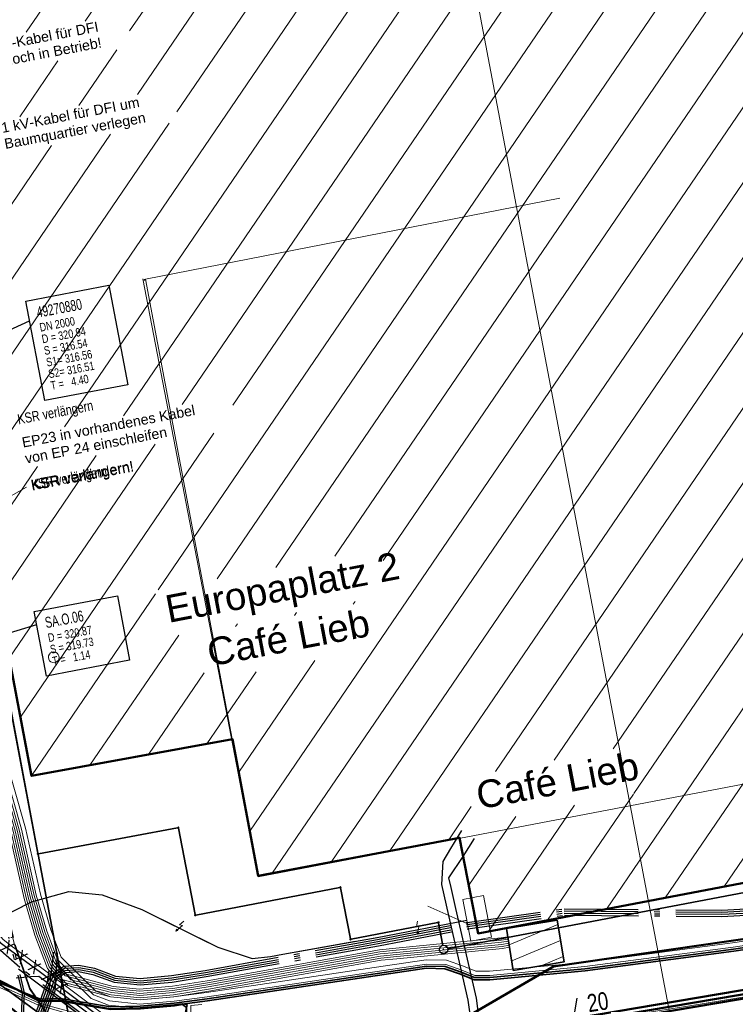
# Model space of a CAD drawing. Extents: x 3503752 to 3504470, y 5375172 to 5375556.
# Tile 70 of 77: x 3504310 to 3504327, y 5375428 to 5375452. Entities that reach past the tile are written whole.
import ezdxf

# ---------------------------------------------------------------- set-up
doc = ezdxf.new("R2010")
doc.units = 0
doc.header["$MEASUREMENT"] = 0
doc.linetypes.add('202', pattern=[2.64, 1.75, -0.38, 0.13, -0.38])
doc.linetypes.add('33', pattern=[12, 4, -8])
for name, color, linetype in [('$_LISY_$_TMP', 7, 'Continuous'), ('1WB_LICHT_KSR', 7, 'Continuous'), ('2WP_TELEKO_WEITE', 7, 'Continuous'), ('4WB_BELEUCHTUNG', 7, 'Continuous'), ('4WB_BESTAND_1_BA', 7, 'Continuous'), ('4WB_G_LEITUNG', 7, 'Continuous'), ('4WB_ST_NS', 7, 'Continuous'), ('4WB_ST_SCHACHT', 7, 'Continuous'), ('4WB_WV__BERGANG', 7, 'Continuous'), ('4WB_WV_LEITUNG', 7, 'Continuous'), ('_4WP_KANCAD-T', 7, 'Continuous'), ('_4WP_LICHT-KSR', 7, 'Continuous'), ('_4WP_STADT_LSA', 7, 'Continuous'), ('_4WP_STADT_PLS', 7, 'Continuous'), ('_4WP_STADT_RESER', 7, 'Continuous'), ('_4WP_SWT-STROM', 7, 'Continuous'), ('_4WP_TELEKOM', 7, 'Continuous'), ('_OST_1__CLIPPING', 7, 'Continuous'), ('K_FLURSTUECKE', 7, 'Continuous'), ('K_GEBAEUDE', 7, 'Continuous'), ('K_GRENZEN', 7, 'Continuous'), ('K_GRENZEN-UNABGE', 7, 'Continuous'), ('K_SCHRAFFUR', 7, 'Continuous'), ('K_TOPOGRAFIE', 7, 'Continuous'), ('PUNKTHOEHENATTDEF', 7, 'Continuous'), ('PUNKTNUMMERNATTDEF', 7, 'Continuous'), ('PUNKTSPEZIFIKATION', 7, 'Continuous'), ('V_FAHRBAHNRAND', 7, 'Continuous'), ('V_GEB_UDE', 7, 'Continuous'), ('WB_HAUSNUMMERN', 7, 'Continuous')]:
    doc.layers.add(name, color=color, linetype=linetype)
doc.styles.add('114', font='TXT', dxfattribs={"width": 0.7, "height": 0.26})
doc.styles.add('115', font='TXT', dxfattribs={"width": 0.8, "height": 0.2})
doc.styles.add('116', font='TXT', dxfattribs={"width": 0.7, "height": 0.26})
doc.styles.add('117', font='TXT', dxfattribs={"width": 0.8, "height": 0.2})
doc.styles.add('325', font='TXT', dxfattribs={"width": 0.8, "height": 0.3})
doc.styles.add('326', font='ARIAL.TTF', dxfattribs={"height": 0.24})
doc.styles.add('387', font='ARIAL.TTF', dxfattribs={"height": 0.24})
doc.styles.add('393', font='TXT', dxfattribs={"width": 0.8, "height": 0.24})
doc.styles.add('425', font='ARIAL.TTF', dxfattribs={"height": 0.24})
doc.styles.add('466', font='ARIAL.TTF', dxfattribs={"height": 0.65})
doc.styles.add('467', font='ARIAL.TTF', dxfattribs={"height": 0.65})
doc.styles.add('526', font='ARIAL.TTF', dxfattribs={"height": 0.24})
doc.styles.add('6', font='TXT', dxfattribs={"width": 0.8, "height": 0.42})

# ---------------------------------------------------------------- blocks, each defined once
blk = doc.blocks.new('_X4')
at = {"color": 7, "linetype": 'Continuous', "lineweight": 13}
for p, q in [((0, 0), (0, 0)), ((1.217, 0.099), (0.063, -0.38)), ((1.28, -0.281), (0.126, -0.76)), ((1.343, -0.661), (0.825, -0.876))]:
    blk.add_line(p, q, dxfattribs=at)
blk = doc.blocks.new('_X17')
at = {"color": 7, "linetype": 'Continuous', "lineweight": 13}
for p, q in [((0, 0), (0, 0)), ((1.217, 0.099), (0.063, -0.38)), ((1.28, -0.281), (0.126, -0.76)), ((1.343, -0.661), (0.825, -0.876))]:
    blk.add_line(p, q, dxfattribs=at)
blk = doc.blocks.new('_X73')
at = {"color": 252, "linetype": 'Continuous', "lineweight": 13}
for p, q in [((7.857, 31.114), (-14.736, -2.019)), ((8.12, 29.725), (-13.346, -1.755)), ((8.383, 28.336), (-12.292, -1.986)), ((8.646, 26.947), (-12.105, -3.486)), ((8.909, 25.557), (-11.173, -3.894)), ((-1.583, 8.394), (-15.925, -12.638)), ((-1.322, 7.002), (-13.83, -11.341)), ((-1.06, 5.612), (-12.44, -11.077)), ((-0.797, 4.222), (-11.05, -10.814)), ((19.396, 3.661), (1.761, -22.202)), ((16.618, 3.136), (-1.022, -22.733)), ((-0.535, 2.832), (-9.85, -10.83)), ((15.229, 2.874), (-0.37, -20.001)), ((13.84, 2.612), (-0.864, -18.952)), ((12.45, 2.35), (-2.255, -19.217)), ((11.061, 2.088), (-3.646, -19.482)), ((9.672, 1.826), (-6.139, -21.362)), ((-0.272, 1.442), (-11.616, -15.194)), ((8.283, 1.563), (-7.528, -21.624)), ((6.894, 1.301), (-8.918, -21.887)), ((5.505, 1.039), (-9.45, -20.893)), ((4.116, 0.777), (-6.299, -14.497)), ((2.727, 0.515), (-7.442, -14.399)), ((1.337, 0.252), (-8.834, -14.664)), ((-0.01, 0.052), (-10.225, -14.929)), ((-12.596, -2.432), (-13.495, -3.75)), ((-13.986, -2.695), (-14.885, -4.013)), ((13.44, -3.299), (0.369, -22.468)), ((-11.356, -4.162), (-16.188, -11.249)), ((-12.746, -4.426), (-16.451, -9.859)), ((-14.136, -4.69), (-16.713, -8.47)), ((-10.3, -11.49), (-14.874, -18.197)), ((-11.69, -11.753), (-15.136, -16.807)), ((-13.081, -12.017), (-15.399, -15.417)), ((-14.471, -12.281), (-15.662, -14.028)), ((-11.679, -15.286), (-14.611, -19.586)), ((-6.959, -15.464), (-7.005, -15.532)), ((-8.35, -15.73), (-8.396, -15.797)), ((-9.741, -15.995), (-9.787, -16.062)), ((-11.132, -16.26), (-13.231, -19.337)), ((-7.912, -16.862), (-9.712, -19.502)), ((-10.532, -17.155), (-11.848, -19.084)), ((-9.303, -17.127), (-10.465, -18.831)), ((-0.381, -20.017), (-2.413, -22.998)), ((-4.214, -20.314), (-4.749, -21.099)), ((-1.772, -20.282), (-3.804, -23.263)), ((-3.163, -20.548), (-4.271, -22.173))]:
    blk.add_line(p, q, dxfattribs=at)
blk = doc.blocks.new('ST_HA_KASTENX3')
at = {"color": 30, "linetype": 'Continuous', "lineweight": 13}
blk.add_lwpolyline([(0, 1), (1, 1), (1, -1), (0, -1), (0, 1)], dxfattribs=at)
blk = doc.blocks.new('PUNKT')
blk.add_point((0, 0))
at = {"layer": 'PUNKTHOEHENATTDEF', "linetype": 'Continuous', "flags": 1}
blk.add_attdef('PUNKTHOEHE', (1, -0.5), '', height=0.8, dxfattribs=at)
at = {"layer": 'PUNKTNUMMERNATTDEF', "linetype": 'Continuous', "flags": 1}
blk.add_attdef('PUNKTNUMMER', (1, 0.5), '', height=0.8, dxfattribs=at)
at = {"layer": 'PUNKTSPEZIFIKATION', "linetype": 'Continuous', "flags": 1}
blk.add_attdef('PUNKTSPEZIFIKATION', (1, -1.5), '', height=0.8, dxfattribs=at)
blk = doc.blocks.new('FS_UEBERGANG')
at = {"color": 4, "linetype": 'Continuous', "lineweight": 18}
blk.add_line((-0.577329, -1), (0.577329, 1), dxfattribs=at)
blk = doc.blocks.new('10032')
at = {"color": 1, "linetype": 'Continuous', "lineweight": 25}
for p, q in [((3.0616, 0.631587), (2.928989, 0.227833)), ((2.928989, 0.227833), (3.10196, 0.268208)), ((3.10196, 0.268208), (2.957818, -0.279744)), ((2.957818, -0.279744), (2.917457, -0.106706)), ((2.917457, -0.106706), (3.073132, -0.129778)), ((3.073132, -0.129778), (2.957818, -0.279744))]:
    blk.add_line(p, q, dxfattribs=at)
at = {"color": 1, "linetype": 'Continuous', "style": '6', "width": 0.8}
blk.add_text('20', height=0.42, dxfattribs=at).set_placement((3.286721, 0.25645))
blk = doc.blocks.new('951')
at = {"color": 3, "linetype": 'Continuous', "lineweight": 18}
for p, q in [((5.13368, 0.444375), (4.732639, -0.518491)), ((5.053472, 0.9793), (4.792795, 0.344076)), ((4.792795, 0.344076), (5.13368, 0.444375)), ((4.732639, -0.518491), (4.715929, -0.2527)), ((4.715929, -0.2527), (4.943186, -0.339625)), ((4.943186, -0.339625), (4.732639, -0.518491))]:
    blk.add_line(p, q, dxfattribs=at)
blk = doc.blocks.new('10-VERMARKT')
at = {"color": 252, "linetype": 'Continuous', "lineweight": 25}
blk.add_circle((0, 0), 0.5, dxfattribs=at)
blk = doc.blocks.new('10-UNVERMARKT')
at = {"color": 255, "linetype": '33', "lineweight": 13}
blk.add_circle((0, 0), 0.0789, dxfattribs=at)
at = {"color": 252, "linetype": 'Continuous', "lineweight": 25}
blk.add_circle((0, 0), 0.0325, dxfattribs=at)

msp = doc.modelspace()

# ---------------------------------------------------------------- linework, layer by layer
at = {"layer": '1WB_LICHT_KSR', "color": 7, "linetype": 'Continuous', "lineweight": 13}
for points in [[(3504311.883, 5375426.179), (3504312.878, 5375426.487), (3504313.569, 5375426.89), (3504313.603, 5375427.097), (3504313.483, 5375427.897), (3504313.574, 5375428.329), (3504313.605, 5375428.477), (3504313.494, 5375428.497), (3504313.307, 5375428.472), (3504312.501, 5375428.401), (3504311.801, 5375428.382), (3504310.613, 5375428.582), (3504310.128, 5375428.571), (3504309.113, 5375429.076), (3504308.685, 5375429.818), (3504307.644, 5375434.126), (3504307.533, 5375434.583), (3504307.025, 5375436.681), (3504306.796, 5375437.04), (3504306.526, 5375437.773), (3504305.876, 5375440.724), (3504305.33, 5375443.211), (3504305.286, 5375443.413), (3504305.237, 5375443.666)], [(3504313.956, 5375428.483), (3504313.695, 5375428.459), (3504313.693, 5375428.126), (3504313.729, 5375428.032), (3504314.555, 5375423.52), (3504314.643, 5375423.367), (3504314.556, 5375423.317), (3504314.459, 5375423.485), (3504313.632, 5375428.005), (3504313.592, 5375428.108), (3504313.594, 5375428.408), (3504313.497, 5375428.477), (3504313.309, 5375428.452), (3504312.502, 5375428.381), (3504311.8, 5375428.362), (3504310.612, 5375428.562), (3504310.124, 5375428.551), (3504309.099, 5375429.061)]]:
    msp.add_lwpolyline(points, dxfattribs=at)
at = {"layer": '2WP_TELEKO_WEITE', "color": 114, "linetype": 'Continuous', "lineweight": 50}
for p, q in [((3504317.59, 5375427.277), (3504344.755, 5375431.869)), ((3504317.55, 5375427.067), (3504344.789, 5375431.672)), ((3504317.57, 5375427.172), (3504344.772, 5375431.77))]:
    msp.add_line(p, q, dxfattribs=at)
at = {"layer": '4WB_BELEUCHTUNG', "color": 190, "linetype": 'Continuous', "lineweight": 35}
for points in [[(3504314.556, 5375423.317), (3504314.459, 5375423.485), (3504313.632, 5375428.005), (3504313.592, 5375428.108), (3504313.594, 5375428.408), (3504313.497, 5375428.477), (3504313.309, 5375428.452), (3504312.502, 5375428.381), (3504311.8, 5375428.362), (3504310.612, 5375428.562), (3504310.124, 5375428.551), (3504309.099, 5375429.061), (3504308.666, 5375429.811), (3504307.625, 5375434.121), (3504307.514, 5375434.578), (3504307.006, 5375436.673), (3504306.778, 5375437.031), (3504306.507, 5375437.767), (3504305.856, 5375440.72), (3504305.293, 5375443.285), (3504305.266, 5375443.409), (3504305.219, 5375443.663)], [(3504312.878, 5375426.487), (3504313.569, 5375426.89), (3504313.603, 5375427.097), (3504313.483, 5375427.897), (3504313.574, 5375428.329), (3504313.605, 5375428.477), (3504313.494, 5375428.497), (3504313.307, 5375428.472), (3504312.501, 5375428.401), (3504311.801, 5375428.382), (3504310.613, 5375428.582), (3504310.128, 5375428.571), (3504309.113, 5375429.076), (3504308.685, 5375429.818), (3504307.644, 5375434.126), (3504307.533, 5375434.583), (3504307.025, 5375436.681), (3504306.796, 5375437.04), (3504306.526, 5375437.773), (3504305.876, 5375440.724), (3504305.33, 5375443.211), (3504305.286, 5375443.413), (3504305.237, 5375443.666)]]:
    msp.add_lwpolyline(points, dxfattribs=at)
at = {"layer": '4WB_BESTAND_1_BA', "color": 35, "linetype": 'Continuous', "lineweight": 13}
for points in [[(3504296.036, 5375500.97), (3504306.799, 5375444.139), (3504306.825, 5375443.82), (3504307.01, 5375441.352), (3504306.809, 5375440.736), (3504306.799, 5375439.941), (3504307.235, 5375437.95), (3504307.346, 5375437.659), (3504307.455, 5375437.356), (3504307.621, 5375437.013), (3504308.456, 5375434.328), (3504309.529, 5375429.893), (3504309.878, 5375428.852), (3504310.676, 5375427.688), (3504310.819, 5375427.648), (3504311.474, 5375427.727)], [(3504306.475, 5375435.308), (3504306.456, 5375435), (3504306.388, 5375434.89), (3504306.562, 5375434.679), (3504306.605, 5375434.627), (3504306.611, 5375434.613), (3504307.25, 5375433.541), (3504307.799, 5375431.693), (3504309.258, 5375430.013), (3504309.45, 5375429.87), (3504310.17, 5375429.343), (3504312.112, 5375427.887), (3504312.602, 5375427.52), (3504313.078, 5375427.118), (3504313.23, 5375427), (3504313.612, 5375426.923), (3504314.533, 5375426.737), (3504318.325, 5375427.347), (3504319.702, 5375427.6), (3504319.888, 5375427.574), (3504325.448, 5375428.444), (3504331.428, 5375429.414)]]:
    msp.add_lwpolyline(points, dxfattribs=at)
at = {"layer": '4WB_BESTAND_1_BA', "color": 250, "linetype": '202', "lineweight": 25}
for points in [[(3504306.735, 5375443.813), (3504306.918, 5375441.363), (3504306.719, 5375440.75), (3504306.709, 5375439.932), (3504307.149, 5375437.925), (3504307.261, 5375437.628), (3504307.372, 5375437.322), (3504307.54, 5375436.973), (3504308.368, 5375434.307), (3504309.706, 5375428.755), (3504309.684, 5375428.194), (3504309.275, 5375427.004), (3504308.937, 5375426.006), (3504308.441, 5375423.947), (3504307.684, 5375421.971), (3504307.025, 5375412.125)], [(3504306.785, 5375443.817), (3504306.969, 5375441.357), (3504306.769, 5375440.742), (3504306.759, 5375439.937), (3504307.197, 5375437.939), (3504307.308, 5375437.645), (3504307.418, 5375437.341), (3504307.587, 5375436.991), (3504308.416, 5375434.32), (3504309.756, 5375428.76), (3504309.734, 5375428.185), (3504309.322, 5375426.988), (3504308.985, 5375425.993), (3504308.489, 5375423.932), (3504307.733, 5375421.959), (3504307.075, 5375412.122)], [(3504306.835, 5375443.821), (3504307.02, 5375441.351), (3504306.819, 5375440.734), (3504306.809, 5375439.942), (3504307.245, 5375437.953), (3504307.355, 5375437.662), (3504307.464, 5375437.36), (3504307.63, 5375437.017), (3504308.466, 5375434.331), (3504309.539, 5375429.896), (3504309.887, 5375428.857), (3504310.682, 5375427.697), (3504310.82, 5375427.658), (3504311.473, 5375427.737)], [(3504314.206, 5375426.289), (3504313.762, 5375426.375), (3504313.146, 5375426.81), (3504312.37, 5375427.318), (3504311.598, 5375427.898), (3504309.651, 5375429.357), (3504307.318, 5375431.353)], [(3504309.109, 5375429.521), (3504308.92, 5375430.098), (3504309.041, 5375430.459), (3504309.932, 5375430.907), (3504310.812, 5375431.148), (3504311.598, 5375431.074), (3504312.536, 5375430.726), (3504314.335, 5375429.835), (3504315.144, 5375429.567), (3504315.578, 5375429.614), (3504315.869, 5375429.666), (3504318.099, 5375430.066)], [(3504307.319, 5375412.111), (3504307.553, 5375417.027), (3504307.922, 5375422.014), (3504308.633, 5375423.887), (3504309.13, 5375425.955), (3504309.719, 5375427.391), (3504309.988, 5375428.144), (3504310.252, 5375428.888), (3504310.413, 5375429.198), (3504310.693, 5375429.385), (3504311.051, 5375429.407), (3504311.415, 5375429.337), (3504311.913, 5375429.153), (3504312.494, 5375429.092), (3504313.238, 5375429.162), (3504314.037, 5375429.287), (3504318.108, 5375430.017), (3504320.224, 5375430.422), (3504322.517, 5375430.742), (3504326.245, 5375430.712), (3504330.306, 5375430.927)], [(3504307.369, 5375412.109), (3504307.603, 5375417.023), (3504307.971, 5375422.001), (3504308.681, 5375423.872), (3504309.179, 5375425.943), (3504309.769, 5375427.382), (3504310.035, 5375428.127), (3504310.3, 5375428.872), (3504310.455, 5375429.166), (3504310.71, 5375429.336), (3504311.048, 5375429.357), (3504311.402, 5375429.289), (3504311.902, 5375429.104), (3504312.494, 5375429.042), (3504313.244, 5375429.112), (3504314.045, 5375429.238), (3504318.117, 5375429.968), (3504320.231, 5375430.372), (3504322.52, 5375430.692), (3504326.245, 5375430.662), (3504330.314, 5375430.878)], [(3504307.469, 5375412.105), (3504307.703, 5375417.015), (3504308.069, 5375421.975), (3504308.777, 5375423.842), (3504309.277, 5375425.919), (3504309.869, 5375427.364), (3504310.129, 5375428.093), (3504310.394, 5375428.84), (3504310.497, 5375429.134), (3504310.727, 5375429.287), (3504311.045, 5375429.307), (3504311.389, 5375429.241), (3504311.891, 5375429.055), (3504312.494, 5375428.992), (3504313.25, 5375429.062), (3504314.053, 5375429.189), (3504318.126, 5375429.919), (3504320.238, 5375430.322), (3504322.523, 5375430.642), (3504326.245, 5375430.612), (3504330.322, 5375430.829)], [(3504307.519, 5375412.103), (3504307.753, 5375417.011), (3504308.118, 5375421.962), (3504308.825, 5375423.827), (3504309.326, 5375425.907), (3504309.919, 5375427.355), (3504310.176, 5375428.076), (3504310.441, 5375428.823), (3504310.539, 5375429.102), (3504310.744, 5375429.238), (3504311.042, 5375429.257), (3504311.376, 5375429.193), (3504311.88, 5375429.006), (3504312.494, 5375428.942), (3504313.256, 5375429.012), (3504314.061, 5375429.14), (3504318.135, 5375429.87), (3504320.245, 5375430.272), (3504322.526, 5375430.592), (3504326.245, 5375430.562), (3504330.33, 5375430.78)], [(3504310.448, 5375429.714), (3504310.347, 5375428.856), (3504310.082, 5375428.11), (3504309.819, 5375427.373), (3504309.228, 5375425.931), (3504308.729, 5375423.857), (3504308.02, 5375421.988), (3504307.653, 5375417.019), (3504307.419, 5375412.107), (3504307.215, 5375405.557)], [(3504307.365, 5375405.551), (3504307.569, 5375412.101), (3504307.803, 5375417.007), (3504308.167, 5375421.949), (3504308.873, 5375423.812), (3504309.375, 5375425.895), (3504309.969, 5375427.346), (3504310.223, 5375428.059), (3504310.488, 5375428.806), (3504310.547, 5375429.699)], [(3504314.196, 5375426.239), (3504313.742, 5375426.327), (3504313.118, 5375426.768), (3504312.342, 5375427.278), (3504311.568, 5375427.858), (3504309.619, 5375429.317)]]:
    msp.add_lwpolyline(points, dxfattribs=at)
at = {"layer": '4WB_BESTAND_1_BA', "color": 190, "linetype": 'Continuous', "lineweight": 35}
for points in [[(3504330.325, 5375430.346), (3504326.523, 5375429.787), (3504323.012, 5375429.327), (3504320.765, 5375429.117), (3504320.4, 5375429.117), (3504320.085, 5375429.247), (3504319.711, 5375429.377), (3504319.265, 5375429.387), (3504318.262, 5375429.236), (3504314.085, 5375428.616), (3504313.304, 5375428.512), (3504312.497, 5375428.441), (3504311.799, 5375428.422), (3504310.614, 5375428.622), (3504310.14, 5375428.609), (3504309.065, 5375429.034), (3504308.628, 5375429.798), (3504307.474, 5375434.569), (3504306.969, 5375436.657), (3504306.742, 5375437.014), (3504306.468, 5375437.756), (3504305.817, 5375440.711), (3504305.227, 5375443.4)], [(3504330.333, 5375430.297), (3504326.529, 5375429.737), (3504323.018, 5375429.277), (3504320.767, 5375429.067), (3504320.39, 5375429.067), (3504320.067, 5375429.201), (3504319.702, 5375429.327), (3504319.264, 5375429.337), (3504318.269, 5375429.187), (3504314.092, 5375428.567), (3504313.308, 5375428.462), (3504312.501, 5375428.391), (3504311.801, 5375428.372), (3504310.613, 5375428.572), (3504310.126, 5375428.561), (3504309.106, 5375429.068), (3504308.676, 5375429.814), (3504307.634, 5375434.124), (3504307.523, 5375434.581), (3504307.016, 5375436.677), (3504306.787, 5375437.036), (3504306.516, 5375437.77), (3504305.866, 5375440.722), (3504305.276, 5375443.411)]]:
    msp.add_lwpolyline(points, dxfattribs=at)
at = {"layer": '4WB_BESTAND_1_BA', "color": 7, "linetype": 'Continuous', "lineweight": 13}
for points in [[(3504305.182, 5375443.135), (3504305.719, 5375440.689), (3504306.372, 5375437.728), (3504306.652, 5375436.97), (3504306.875, 5375436.617), (3504307.376, 5375434.545), (3504307.487, 5375434.085), (3504308.532, 5375429.767), (3504308.983, 5375428.966), (3504310.098, 5375428.463), (3504310.677, 5375428.302), (3504311.967, 5375428.156), (3504313.69, 5375427.936), (3504314.283, 5375427.86), (3504314.304, 5375427.858)], [(3504305.231, 5375443.146), (3504305.768, 5375440.7), (3504306.42, 5375437.742), (3504306.697, 5375436.992), (3504306.922, 5375436.637), (3504307.425, 5375434.557), (3504307.536, 5375434.097), (3504308.58, 5375429.78), (3504309.024, 5375429), (3504310.112, 5375428.512), (3504310.685, 5375428.351), (3504311.954, 5375428.057), (3504313.677, 5375427.837), (3504314.289, 5375427.759), (3504314.322, 5375427.755)], [(3504307.769, 5375438.212), (3504308.338, 5375436.255), (3504309.401, 5375432.551), (3504309.754, 5375430.988), (3504310.008, 5375430.119), (3504310.304, 5375429.332), (3504310.48, 5375429.13), (3504310.497, 5375429.111), (3504311.823, 5375428.761), (3504312.491, 5375428.692), (3504313.279, 5375428.762), (3504314.106, 5375428.895), (3504318.18, 5375429.625), (3504318.559, 5375429.661), (3504321.048, 5375429.902), (3504321.211, 5375429.93)], [(3504307.817, 5375438.226), (3504308.386, 5375436.269), (3504309.449, 5375432.563), (3504309.802, 5375431.001), (3504310.055, 5375430.135), (3504310.344, 5375429.367), (3504310.643, 5375429.019), (3504311.811, 5375428.712), (3504312.495, 5375428.642), (3504313.285, 5375428.712), (3504314.114, 5375428.846), (3504318.189, 5375429.576), (3504318.564, 5375429.611), (3504321.055, 5375429.852), (3504321.219, 5375429.881)], [(3504307.865, 5375438.24), (3504308.434, 5375436.283), (3504309.497, 5375432.575), (3504309.85, 5375431.014), (3504310.102, 5375430.151), (3504310.384, 5375429.402), (3504310.67, 5375429.064), (3504310.785, 5375428.929), (3504311.113, 5375428.843), (3504311.799, 5375428.663), (3504312.499, 5375428.592), (3504313.291, 5375428.662), (3504314.122, 5375428.797), (3504318.198, 5375429.527), (3504318.569, 5375429.561), (3504321.062, 5375429.802), (3504321.228, 5375429.832)], [(3504307.913, 5375438.254), (3504308.482, 5375436.297), (3504309.545, 5375432.587), (3504309.898, 5375431.027), (3504310.149, 5375430.167), (3504310.424, 5375429.437), (3504310.59, 5375429.237), (3504311.191, 5375429.084), (3504311.858, 5375428.908), (3504312.479, 5375428.842), (3504313.261, 5375428.912), (3504314.082, 5375429.042), (3504318.153, 5375429.772), (3504318.544, 5375429.811), (3504321.028, 5375430.052), (3504321.187, 5375430.077)], [(3504307.961, 5375438.268), (3504308.53, 5375436.311), (3504309.593, 5375432.599), (3504309.946, 5375431.04), (3504310.196, 5375430.183), (3504310.464, 5375429.472), (3504310.724, 5375429.154), (3504311.847, 5375428.859), (3504312.483, 5375428.792), (3504313.267, 5375428.862), (3504314.09, 5375428.993), (3504318.162, 5375429.723), (3504318.549, 5375429.761), (3504321.034, 5375430.002), (3504321.195, 5375430.028)], [(3504308.009, 5375438.282), (3504308.578, 5375436.325), (3504309.641, 5375432.611), (3504309.994, 5375431.053), (3504310.243, 5375430.199), (3504310.504, 5375429.507), (3504310.751, 5375429.2), (3504310.857, 5375429.067), (3504311.148, 5375428.99), (3504311.835, 5375428.81), (3504312.487, 5375428.742), (3504313.273, 5375428.812), (3504314.098, 5375428.944), (3504318.171, 5375429.674), (3504318.554, 5375429.711), (3504321.041, 5375429.952), (3504321.203, 5375429.979)], [(3504321.154, 5375430.273), (3504322.354, 5375430.473), (3504322.518, 5375429.487), (3504321.318, 5375429.287), (3504321.154, 5375430.273)]]:
    msp.add_lwpolyline(points, dxfattribs=at)
at = {"layer": '4WB_BESTAND_1_BA', "color": 251, "linetype": 'Continuous', "lineweight": 13}
msp.add_lwpolyline([(3504330.317, 5375430.395), (3504326.517, 5375429.837), (3504323.006, 5375429.377), (3504320.763, 5375429.167), (3504320.41, 5375429.167), (3504320.103, 5375429.295), (3504319.72, 5375429.427), (3504319.266, 5375429.437), (3504318.255, 5375429.285), (3504314.078, 5375428.665), (3504313.3, 5375428.562), (3504312.493, 5375428.491), (3504311.775, 5375428.565), (3504311.391, 5375428.712), (3504310.544, 5375429.542), (3504310.29, 5375430.215), (3504310.042, 5375431.066), (3504309.689, 5375432.623), (3504308.626, 5375436.339), (3504308.477, 5375437.745), (3504308.352, 5375439.038), (3504308.206, 5375439.811)], dxfattribs=at)
at = {"layer": '4WB_BESTAND_1_BA', "color": 116, "linetype": 'Continuous', "lineweight": 13}
for points in [[(3504308.725, 5375436.358), (3504309.786, 5375432.648), (3504310.139, 5375431.091), (3504310.385, 5375430.247), (3504310.63, 5375429.598), (3504311.446, 5375428.798), (3504311.798, 5375428.663), (3504312.494, 5375428.591), (3504313.289, 5375428.661), (3504314.064, 5375428.764), (3504318.24, 5375429.384), (3504319.26, 5375429.537), (3504319.738, 5375429.527), (3504320.139, 5375429.389), (3504320.43, 5375429.267), (3504320.758, 5375429.267), (3504322.995, 5375429.476), (3504326.503, 5375429.936), (3504330.302, 5375430.494)], [(3504330.332, 5375430.296), (3504326.531, 5375429.738), (3504323.017, 5375429.278), (3504320.768, 5375429.067), (3504320.39, 5375429.067), (3504320.067, 5375429.201), (3504319.702, 5375429.327), (3504319.272, 5375429.337), (3504318.27, 5375429.186), (3504314.092, 5375428.566), (3504313.311, 5375428.463), (3504312.492, 5375428.391), (3504311.752, 5375428.467), (3504311.336, 5375428.626), (3504310.458, 5375429.486), (3504310.195, 5375430.183), (3504309.945, 5375431.041), (3504309.592, 5375432.598)]]:
    msp.add_lwpolyline(points, dxfattribs=at)
at = {"layer": '4WB_BESTAND_1_BA', "color": 1, "linetype": 'Continuous', "lineweight": 25}
for points in [[(3504306.52, 5375434.572), (3504307.164, 5375433.49), (3504307.711, 5375431.641), (3504309.182, 5375429.947), (3504309.429, 5375429.762), (3504310.138, 5375429.242), (3504312.039, 5375427.817), (3504312.515, 5375427.46), (3504312.925, 5375427.11), (3504313.034, 5375427.025), (3504313.187, 5375426.906), (3504313.602, 5375426.823), (3504313.657, 5375426.812), (3504314.531, 5375426.635), (3504318.336, 5375427.247), (3504319.894, 5375427.534), (3504325.454, 5375428.404), (3504331.435, 5375429.375)], [(3504315.291, 5375426.299), (3504314.523, 5375426.227), (3504314.196, 5375426.239), (3504313.742, 5375426.327), (3504313.119, 5375426.768), (3504312.341, 5375427.277), (3504311.568, 5375427.858), (3504309.62, 5375429.318)]]:
    msp.add_lwpolyline(points, dxfattribs=at)
at = {"layer": '4WB_BESTAND_1_BA', "color": 3, "linetype": 'Continuous', "lineweight": 25}
for points in [[(3504309.109, 5375429.521), (3504308.92, 5375430.098), (3504309.041, 5375430.459), (3504309.932, 5375430.907), (3504310.812, 5375431.148), (3504311.598, 5375431.074), (3504312.536, 5375430.726), (3504314.335, 5375429.835), (3504315.144, 5375429.567), (3504315.578, 5375429.614), (3504315.869, 5375429.666), (3504318.099, 5375430.066), (3504320.217, 5375430.472)], [(3504304.396, 5375417.748), (3504311.678, 5375426.228), (3504311.985, 5375426.33), (3504312.519, 5375426.717), (3504312.516, 5375427.09), (3504312.428, 5375427.4), (3504311.503, 5375428.094), (3504310.457, 5375428.878), (3504310.106, 5375429.141), (3504309.906, 5375429.134), (3504309.746, 5375429.121), (3504309.567, 5375429.106)]]:
    msp.add_lwpolyline(points, dxfattribs=at)
at = {"layer": '4WB_BESTAND_1_BA', "color": 7, "linetype": 'Continuous', "lineweight": 35}
msp.add_lwpolyline([(3504321.154, 5375430.273), (3504322.354, 5375430.473), (3504322.518, 5375429.487), (3504321.318, 5375429.287), (3504321.154, 5375430.273)], dxfattribs=at)
at = {"layer": '4WB_G_LEITUNG', "color": 6, "linetype": 'Continuous', "lineweight": 25}
for points in [[(3504319.962, 5375430.752), (3504319.852, 5375431.244), (3504319.798, 5375431.472), (3504320.13, 5375431.98), (3504320.404, 5375432.399)], [(3504324.788, 5375420.827), (3504324.654, 5375422.5), (3504321.592, 5375421.897), (3504320.569, 5375427.437), (3504320.48, 5375428.387), (3504320.447, 5375428.629), (3504319.962, 5375430.752)]]:
    msp.add_lwpolyline(points, dxfattribs=at)
at = {"layer": '4WB_ST_NS', "color": 3, "linetype": 'Continuous', "lineweight": 25}
for points in [[(3504309.109, 5375429.521), (3504308.92, 5375430.098), (3504309.041, 5375430.459), (3504309.932, 5375430.907), (3504310.812, 5375431.148), (3504311.598, 5375431.074), (3504312.536, 5375430.726), (3504314.335, 5375429.835), (3504315.144, 5375429.567), (3504315.578, 5375429.614), (3504315.869, 5375429.666), (3504318.099, 5375430.066), (3504320.217, 5375430.472)], [(3504304.396, 5375417.748), (3504311.678, 5375426.228), (3504311.985, 5375426.33), (3504312.519, 5375426.717), (3504312.516, 5375427.09), (3504312.428, 5375427.4), (3504311.503, 5375428.094), (3504310.457, 5375428.878), (3504310.106, 5375429.141), (3504309.906, 5375429.134), (3504309.746, 5375429.121), (3504309.567, 5375429.106)]]:
    msp.add_lwpolyline(points, dxfattribs=at)
at = {"layer": '4WB_ST_SCHACHT', "color": 7, "linetype": 'Continuous', "lineweight": 13}
msp.add_lwpolyline([(3504321.154, 5375430.273), (3504322.354, 5375430.473), (3504322.518, 5375429.487), (3504321.318, 5375429.287), (3504321.154, 5375430.273)], dxfattribs=at)
msp.add_lwpolyline([(3504321.154, 5375430.273), (3504322.354, 5375430.473), (3504322.518, 5375429.487), (3504321.318, 5375429.287), (3504321.154, 5375430.273)], dxfattribs=at)
at = {"layer": '4WB_WV_LEITUNG', "color": 4, "linetype": 'Continuous', "lineweight": 25}
for points in [[(3504319.795, 5375430.584), (3504319.632, 5375431.312), (3504319.658, 5375431.856), (3504319.842, 5375432.165), (3504320.098, 5375432.595)], [(3504320.951, 5375422.737), (3504320.512, 5375426.567), (3504320.35, 5375427.857), (3504320.253, 5375428.58), (3504319.795, 5375430.584)]]:
    msp.add_lwpolyline(points, dxfattribs=at)
at = {"layer": '_4WP_KANCAD-T', "color": 7, "linetype": 'Continuous', "lineweight": 25}
msp.add_line((3504301.019, 5375440.639), (3504309.885, 5375444.631), dxfattribs=at)
at = {"layer": '_4WP_KANCAD-T', "color": 1, "linetype": 'Continuous', "lineweight": 25}
msp.add_line((3504304.025, 5375435.612), (3504310.052, 5375437.462), dxfattribs=at)
at = {"layer": '_4WP_KANCAD-T', "color": 7, "linetype": 'Continuous', "lineweight": 18}
for points in [[(3504309.796, 5375445.101), (3504311.761, 5375445.474), (3504312.207, 5375443.122), (3504310.242, 5375442.749), (3504309.796, 5375445.101)], [(3504309.994, 5375437.767), (3504311.959, 5375438.14), (3504312.248, 5375436.613), (3504310.283, 5375436.24), (3504309.994, 5375437.767)]]:
    msp.add_lwpolyline(points, dxfattribs=at)
at = {"layer": '_4WP_KANCAD-T', "color": 7, "linetype": 'Continuous', "lineweight": 25}
msp.add_lwpolyline([(3504309.796, 5375445.101), (3504311.761, 5375445.474), (3504312.207, 5375443.122), (3504310.242, 5375442.749), (3504309.796, 5375445.101)], dxfattribs=at)
at = {"layer": '_4WP_KANCAD-T', "color": 1, "linetype": 'Continuous', "lineweight": 25}
msp.add_lwpolyline([(3504309.994, 5375437.767), (3504311.959, 5375438.14), (3504312.248, 5375436.613), (3504310.283, 5375436.24), (3504309.994, 5375437.767)], dxfattribs=at)
at = {"layer": '_4WP_STADT_LSA', "color": 1, "linetype": 'Continuous', "lineweight": 18}
msp.add_line((3504304.528, 5375437.755), (3504309.811, 5375440.705), dxfattribs=at)
at = {"layer": '_4WP_STADT_PLS', "color": 1, "linetype": 'Continuous', "lineweight": 18}
msp.add_line((3504304.528, 5375437.755), (3504309.811, 5375440.705), dxfattribs=at)
at = {"layer": '_4WP_STADT_RESER', "color": 1, "linetype": 'Continuous', "lineweight": 18}
msp.add_line((3504304.528, 5375437.755), (3504309.811, 5375440.705), dxfattribs=at)
at = {"layer": '_4WP_TELEKOM', "color": 114, "linetype": 'Continuous', "lineweight": 50}
msp.add_lwpolyline([(3504346.54, 5375432.886), (3504322.268, 5375429.379), (3504318.639, 5375427.268), (3504314.469, 5375426.174), (3504312.632, 5375426.743), (3504310.677, 5375427.391), (3504307.429, 5375430.033), (3504304.883, 5375443.494)], dxfattribs=at)
msp.add_lwpolyline([(3504346.54, 5375432.886), (3504322.268, 5375429.379), (3504318.639, 5375427.268), (3504314.469, 5375426.174), (3504312.632, 5375426.743), (3504310.677, 5375427.391), (3504307.429, 5375430.033), (3504304.883, 5375443.494)], dxfattribs=at)
at = {"layer": '_OST_1__CLIPPING', "color": 7, "linetype": 'Continuous', "lineweight": 13}
msp.add_line((3504316.166, 5375474.828), (3504332.77, 5375387.492), dxfattribs=at)
at = {"layer": 'K_FLURSTUECKE', "color": 252, "linetype": 'Continuous', "lineweight": 35}
for p, q in [((3504296.303, 5375504.774), (3504310.077, 5375432.056)), ((3504310.077, 5375432.056), (3504296.303, 5375504.774)), ((3504296.303, 5375504.774), (3504310.077, 5375432.056)), ((3504310.077, 5375432.056), (3504296.303, 5375504.774)), ((3504319.768, 5375429.799), (3504367.72, 5375438.89)), ((3504367.72, 5375438.89), (3504319.768, 5375429.799)), ((3504319.768, 5375429.799), (3504367.622, 5375438.871)), ((3504367.622, 5375438.871), (3504319.768, 5375429.799)), ((3504310.096, 5375432.043), (3504313.384, 5375432.657)), ((3504313.384, 5375432.657), (3504310.096, 5375432.043)), ((3504310.096, 5375432.043), (3504313.384, 5375432.657)), ((3504313.384, 5375432.657), (3504310.096, 5375432.043)), ((3504313.403, 5375432.645), (3504313.797, 5375430.605)), ((3504313.797, 5375430.605), (3504313.403, 5375432.645)), ((3504313.403, 5375432.645), (3504313.797, 5375430.605)), ((3504313.797, 5375430.605), (3504313.403, 5375432.645)), ((3504313.357, 5375414.756), (3504310.083, 5375432.024)), ((3504310.083, 5375432.024), (3504313.357, 5375414.756)), ((3504313.357, 5375414.756), (3504310.083, 5375432.024)), ((3504310.083, 5375432.024), (3504313.357, 5375414.756)), ((3504313.815, 5375430.593), (3504317.215, 5375431.247)), ((3504317.215, 5375431.247), (3504313.815, 5375430.593)), ((3504313.815, 5375430.593), (3504317.215, 5375431.247)), ((3504317.215, 5375431.247), (3504313.815, 5375430.593)), ((3504317.233, 5375431.235), (3504317.467, 5375430.035)), ((3504317.467, 5375430.035), (3504317.233, 5375431.235)), ((3504317.233, 5375431.235), (3504317.467, 5375430.035)), ((3504317.467, 5375430.035), (3504317.233, 5375431.235)), ((3504317.485, 5375430.023), (3504319.535, 5375430.417)), ((3504319.535, 5375430.417), (3504317.485, 5375430.023)), ((3504317.485, 5375430.023), (3504319.535, 5375430.417)), ((3504319.535, 5375430.417), (3504317.485, 5375430.023)), ((3504319.553, 5375430.404), (3504319.652, 5375429.878)), ((3504319.652, 5375429.878), (3504319.553, 5375430.404)), ((3504319.553, 5375430.404), (3504319.652, 5375429.878)), ((3504319.652, 5375429.878), (3504319.553, 5375430.404))]:
    msp.add_line(p, q, dxfattribs=at)
at = {"layer": 'K_GEBAEUDE', "color": 252, "linetype": 'Continuous', "lineweight": 50}
msp.add_lwpolyline([(3504324.54, 5375453.47), (3504358.29, 5375459.84), (3504359.4, 5375454.03), (3504363.98, 5375454.9), (3504364.72, 5375455.04), (3504366.19, 5375447.08), (3504362.19, 5375446.31), (3504363.63, 5375438.6), (3504349.46, 5375435.92), (3504349.5, 5375435.69), (3504320.49, 5375430.16), (3504320.05, 5375432.42), (3504315.29, 5375431.52), (3504314.68, 5375434.75), (3504309.93, 5375433.88), (3504302.12, 5375475.17), (3504302.4, 5375475.22), (3504301.52, 5375479.88), (3504301.23, 5375479.83), (3504297.19, 5375501.19)], dxfattribs=at)
msp.add_lwpolyline([(3504324.54, 5375453.47), (3504358.29, 5375459.84), (3504359.4, 5375454.03), (3504363.98, 5375454.9), (3504364.72, 5375455.04), (3504366.19, 5375447.08), (3504362.19, 5375446.31), (3504363.63, 5375438.6), (3504349.46, 5375435.92), (3504349.5, 5375435.69), (3504320.49, 5375430.16), (3504320.05, 5375432.42), (3504315.29, 5375431.52), (3504314.68, 5375434.75), (3504309.93, 5375433.88), (3504302.12, 5375475.17), (3504302.4, 5375475.22), (3504301.52, 5375479.88), (3504301.23, 5375479.83), (3504297.19, 5375501.19)], dxfattribs=at)
at = {"layer": 'V_FAHRBAHNRAND', "color": 250, "linetype": 'Continuous', "lineweight": 35}
msp.add_line((3504312.874, 5375426.262, 321.023), (3504307.289, 5375430.327, 320.973), dxfattribs=at)
msp.add_line((3504312.874, 5375426.262, 321.023), (3504307.289, 5375430.327, 320.973), dxfattribs=at)
at = {"layer": 'V_GEB_UDE', "color": 250, "linetype": 'Continuous', "lineweight": 13}
for p, q in [((3504312.62, 5375445.618, 321.243), (3504322.416, 5375447.53, 321.227)), ((3504312.62, 5375445.618, 321.243), (3504322.416, 5375447.53, 321.227)), ((3504312.562, 5375445.625, 321.224), (3504315.289, 5375431.501, 321.222)), ((3504312.562, 5375445.625, 321.224), (3504315.289, 5375431.501, 321.222)), ((3504315.289, 5375431.501, 321.222), (3504312.62, 5375445.618, 321.243)), ((3504315.289, 5375431.501, 321.222), (3504355.132, 5375439.097, 321.208))]:
    msp.add_line(p, q, dxfattribs=at)
for points in [[(3504310.425, 5375436.559, -1.487037), (3504310.562, 5375436.751)], [(3504310.425, 5375436.559, -1.487037), (3504310.562, 5375436.751)], [(3504310.425, 5375436.559, 0.672478), (3504310.562, 5375436.751)], [(3504310.425, 5375436.559, 0.672478), (3504310.562, 5375436.751)]]:
    msp.add_lwpolyline(points, format="xyb", dxfattribs=at)

# ---------------------------------------------------------------- block references
at = {"layer": '$_LISY_$_TMP', "color": 7, "xscale": 0.2000000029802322, "yscale": 0.2000000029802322}
for p, rotation in [((3504312.536, 5375430.726), 333.6519287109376), ((3504312.536, 5375430.726), 333.6519287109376), ((3504318.099, 5375430.066), 10.85140914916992), ((3504318.099, 5375430.066), 10.85140914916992)]:
    msp.add_blockref('951', p, dxfattribs=dict(at, rotation=rotation))
at = {"layer": '$_LISY_$_TMP', "color": 7, "rotation": 8.89323263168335}
msp.add_blockref('10032', (3504319.894, 5375427.534), dxfattribs=at)
at = {"layer": '4WB_BESTAND_1_BA'}
msp.add_blockref('_X4', (3504321.154, 5375430.273), dxfattribs=at)
at = {"layer": '4WB_ST_NS', "color": 7, "xscale": 0.5, "yscale": 0.5, "rotation": 10.851416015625}
msp.add_blockref('ST_HA_KASTENX3', (3504320.217, 5375430.472), dxfattribs=at)
at = {"layer": '4WB_ST_SCHACHT'}
msp.add_blockref('_X17', (3504321.154, 5375430.273), dxfattribs=at)
at = {"layer": '4WB_WV__BERGANG', "color": 7, "xscale": 0.4684500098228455, "yscale": 0.4684500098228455, "rotation": 276.147338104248}
msp.add_blockref('FS_UEBERGANG', (3504319.795, 5375430.584), dxfattribs=at)
at = {"layer": 'K_GEBAEUDE', "color": 252}
for p in [(3504314.68, 5375434.75), (3504314.68, 5375434.75), (3504309.93, 5375433.88), (3504309.93, 5375433.88), (3504320.05, 5375432.42), (3504320.05, 5375432.42), (3504315.29, 5375431.52), (3504315.29, 5375431.52), (3504320.49, 5375430.16), (3504320.49, 5375430.16)]:
    msp.add_blockref('PUNKT', p, dxfattribs=at)
at = {"layer": 'K_GRENZEN', "color": 7, "xscale": 0.2, "yscale": 0.2}
msp.add_blockref('10-VERMARKT', (3504319.67, 5375429.78), dxfattribs=at)
at = {"layer": 'K_GRENZEN', "color": 7}
msp.add_blockref('PUNKT', (3504319.67, 5375429.78), dxfattribs=at)
at = {"layer": 'K_GRENZEN-UNABGE', "color": 252, "xscale": 0.2, "yscale": 0.2}
for p in [(3504313.4, 5375432.66), (3504310.08, 5375432.04), (3504317.23, 5375431.25), (3504313.8, 5375430.59), (3504319.55, 5375430.42), (3504317.47, 5375430.02)]:
    msp.add_blockref('10-UNVERMARKT', p, dxfattribs=at)
at = {"layer": 'K_GRENZEN-UNABGE', "color": 252}
for p in [(3504313.4, 5375432.66), (3504310.08, 5375432.04), (3504317.23, 5375431.25), (3504313.8, 5375430.59), (3504319.55, 5375430.42), (3504317.47, 5375430.02)]:
    msp.add_blockref('PUNKT', p, dxfattribs=at)
at = {"layer": 'K_SCHRAFFUR'}
msp.add_blockref('_X73', (3504324.54, 5375453.47), dxfattribs=at)
at = {"layer": 'K_TOPOGRAFIE', "color": 252}
msp.add_blockref('PUNKT', (3504312.6, 5375445.6), dxfattribs=at)

# ---------------------------------------------------------------- texts
at = {"layer": '_4WP_KANCAD-T', "color": 7, "linetype": 'Continuous'}
for s, height, style, width, p in [('49270880', 0.26, '114', 0.7, (3504310.078, 5375444.705)), ('DN 2000', 0.2, '115', 0.8, (3504310.14, 5375444.377)), ('D = 320.94', 0.2, '115', 0.8, (3504310.192, 5375444.102)), ('S = 316.54', 0.2, '115', 0.8, (3504310.244, 5375443.827)), ('S1= 316.56', 0.2, '115', 0.8, (3504310.297, 5375443.552)), ('S2= 316.51', 0.2, '115', 0.8, (3504310.349, 5375443.277)), ('T =   4.40', 0.2, '115', 0.8, (3504310.401, 5375443.002))]:
    msp.add_text(s, height=height, rotation=10.737, dxfattribs=dict(at, style=style, width=width)).set_placement(p)
at = {"layer": '_4WP_KANCAD-T', "color": 1, "linetype": 'Continuous'}
for s, height, style, width, p in [('SA.O.06', 0.26, '116', 0.7, (3504310.276, 5375437.371)), ('D = 320.87', 0.2, '117', 0.8, (3504310.338, 5375437.043)), ('S = 319.73', 0.2, '117', 0.8, (3504310.39, 5375436.768)), ('T =   1.14', 0.2, '117', 0.8, (3504310.442, 5375436.493))]:
    msp.add_text(s, height=height, rotation=10.737, dxfattribs=dict(at, style=style, width=width)).set_placement(p)
at = {"layer": '_4WP_LICHT-KSR', "color": 7, "linetype": 'Continuous', "style": '393', "width": 0.8}
msp.add_text('KSR verlängern', height=0.24, rotation=10.737, dxfattribs=at).set_placement((3504309.624, 5375442.186))
at = {"layer": '_4WP_LICHT-KSR', "color": 190, "linetype": 'Continuous', "style": '387'}
for s, p in [('EP23 in vorhandenes Kabel', (3504309.728, 5375441.638)), ('von EP 24 einschleifen', (3504309.8, 5375441.26))]:
    msp.add_text(s, height=0.24, rotation=10.737, dxfattribs=at).set_placement(p)
at = {"layer": '_4WP_STADT_LSA', "color": 7, "linetype": 'Continuous', "style": '526'}
msp.add_text('KSR verlängern!', height=0.24, rotation=10.737, dxfattribs=at).set_placement((3504309.945, 5375440.637))
at = {"layer": '_4WP_STADT_PLS', "color": 7, "linetype": 'Continuous', "style": '425'}
msp.add_text('KSR verlängern!', height=0.24, rotation=10.737, dxfattribs=at).set_placement((3504309.945, 5375440.622))
at = {"layer": '_4WP_STADT_RESER', "color": 7, "linetype": 'Continuous', "style": '393', "width": 0.8}
msp.add_text('KSR verlängern!', height=0.24, rotation=10.737, dxfattribs=at).set_placement((3504309.945, 5375440.637))
at = {"layer": '_4WP_SWT-STROM', "color": 251, "linetype": 'Continuous', "style": '326'}
for s, p in [('1 kV-Kabel für DFI', (3504308.821, 5375450.959)), ('ist noch in Betrieb!', (3504308.893, 5375450.582)), ('1 kV-Kabel für DFI um', (3504309.24, 5375449.073)), ('Baumquartier verlegen', (3504309.312, 5375448.695))]:
    msp.add_text(s, height=0.24, rotation=10.737, dxfattribs=at).set_placement(p)
at = {"layer": '_4WP_SWT-STROM', "color": 2, "linetype": 'Continuous', "style": '325', "width": 0.8}
msp.add_text('X  X  X  X  X', height=0.3, rotation=323.1301, dxfattribs=at).set_placement((3504309.198, 5375429.786))
at = {"layer": 'WB_HAUSNUMMERN', "color": 251, "linetype": 'Continuous'}
for s, rotation, style, p in [('Europaplatz 2', 10.7924, '467', (3504313.167, 5375437.495)), ('Café Lieb', 10.7877, '467', (3504314.153, 5375436.467)), ('Café Lieb', 10.7877, '466', (3504320.513, 5375433.089))]:
    msp.add_text(s, height=0.65, rotation=rotation, dxfattribs=dict(at, style=style)).set_placement(p)

doc.saveas('drawing.dxf')
